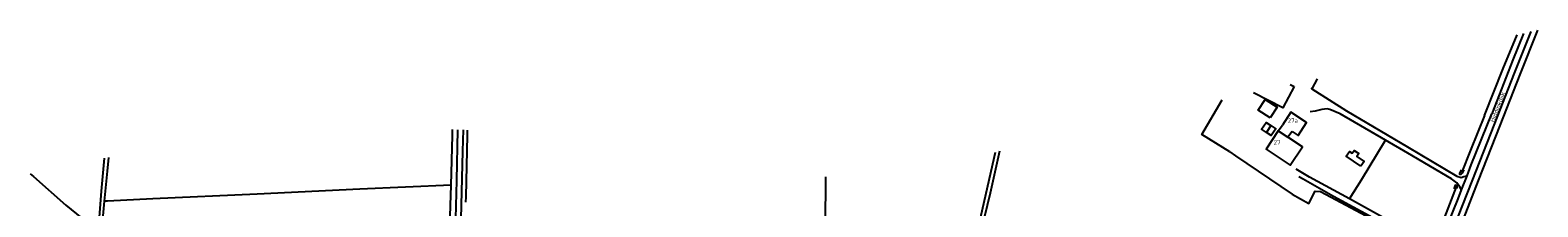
# Model space of a CAD drawing. Header units: metres. Extents: x 226218 to 240385, y 439369 to 449677.
# Tile 99 of 256: x 229075 to 229937, y 442111 to 442212. Entities that reach past the tile are written whole.
import ezdxf

# ---------------------------------------------------------------- set-up
doc = ezdxf.new("R2010")
doc.units = ezdxf.units.M
doc.header["$MEASUREMENT"] = 0
for name, color, linetype in [('DAKRAND', 4, 'Continuous'), ('DAKRAND-BYG', 4, 'Continuous'), ('HEG', 253, 'Continuous'), ('HOOFDGEBOUW', 4, 'Continuous'), ('HOUTWAL', 253, 'Continuous'), ('HUISNUMMER', 253, 'Continuous'), ('INSTEEKSLOOT', 153, 'Continuous'), ('KANTVERH', 253, 'Continuous'), ('MIDSLTGREPPEL', 253, 'Continuous'), ('RASTER', 253, 'Continuous'), ('STRAATNAAM', 253, 'Continuous'), ('TUSSENMUUR', 253, 'Continuous')]:
    doc.layers.add(name, color=color, linetype=linetype)
doc.styles.get("Standard").update_dxf_attribs({"font": 'iso.shx'})

msp = doc.modelspace()

# ---------------------------------------------------------------- linework, layer by layer
at = {"layer": 'DAKRAND'}
for p, q in [((229788.08, 442154.28), (229790.46, 442157.53)), ((229796.04, 442153.86), (229793.68, 442150.57))]:
    msp.add_line(p, q, dxfattribs=at)
msp.add_lwpolyline([(229783.42, 442161.64), (229776.64, 442166.16), (229780.72, 442172.27), (229787.49, 442167.75), (229783.42, 442161.64)], dxfattribs=at)
at = {"layer": 'DAKRAND-BYG'}
msp.add_line((229795.02, 442180.78), (229797.14, 442179.7), dxfattribs=at)
for points in [[(229797.14, 442179.7), (229790.74, 442167.49), (229773.99, 442176.1)], [(229781.36, 442153.33), (229778.63, 442155.17), (229781.26, 442159.05), (229783.96, 442157.22)], [(229783.96, 442157.22), (229786.7, 442155.37), (229784.08, 442151.49), (229781.36, 442153.33)], [(229835.28, 442133.96), (229827.04, 442139.79), (229828.92, 442142.44), (229830.4, 442141.39), (229831.59, 442143.07), (229834.18, 442141.23), (229833.01, 442139.58), (229837.17, 442136.63), (229835.28, 442133.96)]]:
    msp.add_lwpolyline(points, dxfattribs=at)
at = {"layer": 'HEG'}
msp.add_line((229760.47, 442142.22), (229763.73, 442139.91), dxfattribs=at)
at = {"layer": 'HOOFDGEBOUW'}
for points in [[(229796.04, 442153.86), (229799.46, 442151.61), (229804.32, 442159.01), (229795.32, 442164.92), (229790.46, 442157.53)], [(229788.08, 442154.28), (229781.13, 442143.8), (229794.96, 442134.64), (229801.91, 442145.11), (229793.68, 442150.57)]]:
    msp.add_lwpolyline(points, dxfattribs=at)
at = {"layer": 'HOUTWAL'}
msp.add_lwpolyline([(229828.83, 442115.24), (229835.75, 442126.22), (229849.4, 442148.95)], dxfattribs=at)
at = {"layer": 'INSTEEKSLOOT'}
for points in [[(229605.52, 442052.08), (229609.16, 442066.98), (229618.2, 442106.04), (229626.51, 442142.04)], [(229628.67, 442142.54), (229623.44, 442118.61), (229612.98, 442075.51), (229607.93, 442053.77), (229607.76, 442052.2), (229608.59, 442051.43), (229611.92, 442049.59), (229639.01, 442038.82), (229672.02, 442025.57), (229708.34, 442011.25), (229739.37, 441999.02), (229769.92, 441987.15), (229798.79, 441976.47), (229818.25, 441968.63), (229824.51, 441965.84), (229827.02, 441964.33), (229827.28, 441962.3)], [(229108.69, 442023.49), (229108.51, 442022.13), (229108.2, 442021.34), (229107.25, 442020.92), (229106.57, 442021.16), (229106.51, 442022.92), (229107.79, 442037.8), (229111.38, 442073.6), (229113.57, 442097.3), (229115.42, 442119.65), (229117.03, 442138.56)], [(229119.29, 442138.93), (229118.57, 442131.23), (229116.94, 442113.97)], [(229894.18, 442131.92), (229893.3, 442130.02), (229892.49, 442129.26), (229891.89, 442129.34), (229891.9, 442130.09), (229892.82, 442131.85)], [(229890.19, 442121.25), (229890.47, 442122.13), (229890.39, 442122.93), (229889.44, 442123.24), (229888.99, 442122.54), (229888.59, 442121.04)], [(229116.94, 442113.97), (229116.55, 442109.81), (229113.48, 442076.13), (229108.69, 442023.49)]]:
    msp.add_lwpolyline(points, dxfattribs=at)
at = {"layer": 'KANTVERH'}
msp.add_line((229898.45, 442134.8), (229910.17, 442164.07), dxfattribs=at)
for points in [[(229868.33, 442048), (229872.73, 442058.93), (229880.27, 442077.8), (229886.95, 442095.29), (229891.1, 442105.58), (229901.38, 442131.79), (229911.6, 442157.42), (229923.27, 442187.17), (229932.79, 442211.06)], [(229928.26, 442210.03), (229922.25, 442194.91), (229910.17, 442164.07)], [(229806.71, 442178.6), (229807.27, 442178.25), (229827.06, 442165.76), (229861.96, 442145.04), (229890.25, 442128.36), (229892.64, 442127.56), (229894.21, 442128.04), (229896.04, 442128.53)], [(229849.4, 442148.95), (229823.58, 442164.04), (229817.68, 442166.51), (229816.13, 442166.87), (229813.05, 442166.49), (229809.15, 442165.52), (229806.45, 442165.05)], [(229310.76, 441809.97), (229311.23, 441829.92), (229312.11, 441860.28), (229313.05, 441905.29), (229314.08, 441941.34), (229314.04, 441946.88), (229314.1, 441948.74), (229314.95, 441976.01), (229315.37, 441999.97), (229315.66, 442009.52), (229315.98, 442021.27), (229316.28, 442031.04), (229316.78, 442061.08), (229317.76, 442096.77), (229318.54, 442125.91), (229319.17, 442154.86)], [(229321.18, 442111.69), (229322.02, 442142.54), (229322.3, 442154.76)], [(229892.96, 442120.53), (229891.83, 442122.47), (229890.31, 442124.41), (229887.08, 442126.78), (229862.27, 442141.44), (229849.4, 442148.95)], [(229828.83, 442115.24), (229806.06, 442127.76), (229798.36, 442132.38)], [(229882.41, 442094.1), (229890.95, 442115.31), (229892.96, 442120.53), (229896.04, 442128.53), (229898.45, 442134.8)], [(229799.95, 442128.19), (229802.3, 442126.83), (229819.8, 442116.76), (229846.71, 442102.12), (229873.87, 442088.3), (229875.84, 442087.12), (229876.98, 442084.62), (229877.64, 442081.9)], [(229880.88, 442090.19), (229879.69, 442089.85), (229877.57, 442089.78), (229875.16, 442090.45), (229854.59, 442101.08), (229828.83, 442115.24)], [(229320.53, 442088.34), (229321.18, 442111.69)]]:
    msp.add_lwpolyline(points, dxfattribs=at)
at = {"layer": 'MIDSLTGREPPEL'}
for p, q in [((229878.14, 442091.43), (229890.01, 442122.17)), ((229118.79, 442114.03), (229116.94, 442113.97))]:
    msp.add_line(p, q, dxfattribs=at)
for points in [[(229894.07, 442103.61), (229902.56, 442125.77), (229915.01, 442157.22), (229926.43, 442186.57), (229936.53, 442211.91)], [(229906.08, 442163.01), (229916.68, 442189.9), (229924.79, 442209.24)], [(229906.08, 442163.01), (229897.99, 442143.22), (229892.88, 442130.24)], [(229313.05, 442036.55), (229313.23, 442047.71), (229313.91, 442079.56), (229314.96, 442111.46), (229315.2, 442123.18), (229316, 442151.49), (229316.09, 442154.96)], [(229324.52, 442154.69), (229324.44, 442151.69), (229323.64, 442116.49), (229323.52, 442113.51)], [(229074.59, 442129.59), (229076.44, 442128.12), (229094.91, 442111.7), (229110.18, 442099.34)], [(229529.61, 442066.81), (229529.37, 442099.79), (229529.45, 442127.98)], [(229315.2, 442123.18), (229262.99, 442120.81), (229204.3, 442117.98), (229144.77, 442115.28), (229118.79, 442114.03)]]:
    msp.add_lwpolyline(points, dxfattribs=at)
at = {"layer": 'RASTER'}
msp.add_line((229810.33, 442184.08), (229807.27, 442178.25), dxfattribs=at)
for points in [[(229760.47, 442142.22), (229744.4, 442152.21), (229756.01, 442171.95)], [(229763.73, 442139.91), (229796.06, 442117.94), (229805.63, 442112.74), (229809.17, 442119.74), (229812.22, 442119.49), (229840.85, 442104.25), (229873.76, 442086.76)]]:
    msp.add_lwpolyline(points, dxfattribs=at)
at = {"layer": 'TUSSENMUUR'}
for p, q in [((229783.96, 442157.22), (229781.36, 442153.33)), ((229788.08, 442154.28), (229793.68, 442150.57))]:
    msp.add_line(p, q, dxfattribs=at)

# ---------------------------------------------------------------- texts
at = {"layer": 'HUISNUMMER'}
for s, p in [('27a', (229793.58, 442158.85)), ('27', (229785.55, 442146.35))]:
    msp.add_text(s, height=2.5, dxfattribs=at).set_placement(p)
at = {"layer": 'STRAATNAAM'}
msp.add_text('Hiddinkdijk', height=2.5, rotation=68.7525, dxfattribs=at).set_placement((229911.52, 442158.94))

doc.saveas('drawing.dxf')
